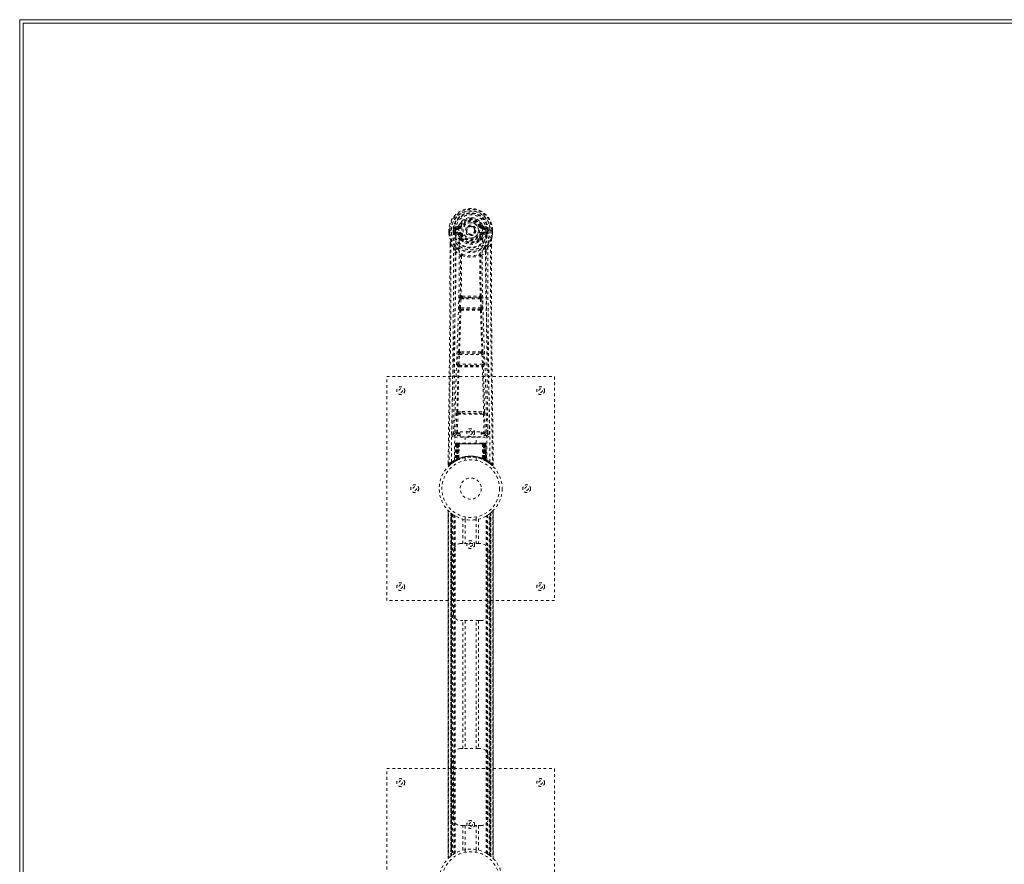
# Model space of a CAD drawing. Header units: inches. Extents: x 28 to 172, y 67 to 114.
# Tile 2 of 8: x 28 to 64, y 84 to 114. Entities that reach past the tile are written whole.
import ezdxf

# ---------------------------------------------------------------- set-up
doc = ezdxf.new("R2010")
doc.units = ezdxf.units.IN
doc.header["$MEASUREMENT"] = 0
doc.linetypes.add('SLD-Dashed', pattern=[0.075, 0.05, -0.025])
doc.linetypes.add('SLD-Solid', pattern=[0])

msp = doc.modelspace()

# ---------------------------------------------------------------- linework, layer by layer
at = {"color": 7, "linetype": 'SLD-Solid', "lineweight": 15}
for p, q in [((28.374, 66.505), (28.374, 114.005)), ((28.374, 114.005), (100.124, 114.005)), ((100.124, 113.887), (28.492, 113.887)), ((28.492, 113.887), (28.492, 66.623)), ((28.492, 113.887), (28.492, 66.623)), ((100.124, 113.887), (28.492, 113.887))]:
    msp.add_line(p, q, dxfattribs=at)
at = {"color": 7, "linetype": 'SLD-Dashed', "lineweight": 0}
for p, q in [((44.035, 106.63), (43.916, 106.606)), ((44.123, 106.634), (44.068, 106.657)), ((44.123, 106.634), (44.145, 106.625)), ((44.838, 106.625), (44.861, 106.634)), ((44.861, 106.634), (44.864, 106.627)), ((45.067, 106.606), (44.948, 106.63)), ((43.712, 106.489), (43.712, 106.373)), ((43.716, 106.489), (43.712, 106.489)), ((43.712, 106.373), (43.712, 106.368)), ((43.713, 106.49), (43.713, 106.373)), ((43.769, 106.489), (43.716, 106.489)), ((43.742, 106.487), (43.742, 106.373)), ((43.792, 106.488), (43.769, 106.489)), ((43.951, 106.488), (43.792, 106.488)), ((43.863, 106.415), (43.863, 106.486)), ((43.863, 106.415), (43.893, 106.417)), ((43.863, 106.415), (43.863, 106.415)), ((43.898, 106.486), (43.893, 106.486)), ((43.893, 106.486), (43.893, 106.417)), ((43.893, 106.416), (43.898, 106.397)), ((43.898, 106.408), (43.898, 106.486)), ((43.898, 106.397), (43.898, 106.408)), ((43.905, 106.371), (43.909, 106.366)), ((43.909, 106.366), (43.909, 106.366)), ((43.909, 106.366), (43.909, 106.366)), ((43.919, 106.355), (43.909, 106.366)), ((43.919, 106.355), (44.034, 106.334)), ((43.933, 106.418), (43.933, 106.388)), ((43.933, 106.418), (44.063, 106.418)), ((44.063, 106.363), (43.933, 106.388)), ((43.933, 106.388), (44.063, 106.388)), ((43.946, 106.57), (44.063, 106.591)), ((43.946, 106.57), (43.946, 106.54)), ((44.063, 106.57), (43.946, 106.57)), ((44.063, 106.54), (43.946, 106.54)), ((44.063, 106.591), (44.063, 106.57)), ((44.063, 106.54), (44.063, 106.57)), ((44.063, 106.418), (44.063, 106.388)), ((44.063, 106.363), (44.063, 106.388)), ((44.068, 106.524), (44.068, 106.526)), ((44.145, 106.334), (44.118, 106.322)), ((44.648, 106.479), (44.647, 106.464)), ((44.648, 106.487), (44.648, 106.479)), ((44.866, 106.322), (44.838, 106.334)), ((44.915, 106.526), (44.915, 106.524)), ((44.92, 106.591), (45.037, 106.57)), ((44.92, 106.591), (44.92, 106.57)), ((45.037, 106.57), (44.92, 106.57)), ((44.92, 106.54), (44.92, 106.57)), ((45.037, 106.54), (44.92, 106.54)), ((44.92, 106.418), (44.92, 106.388)), ((44.92, 106.418), (45.05, 106.418)), ((45.05, 106.388), (44.92, 106.363)), ((44.92, 106.363), (44.92, 106.388)), ((44.92, 106.388), (45.05, 106.388)), ((44.95, 106.334), (45.064, 106.355)), ((45.191, 106.488), (45.033, 106.488)), ((45.037, 106.54), (45.037, 106.57)), ((45.05, 106.388), (45.05, 106.418)), ((45.075, 106.366), (45.064, 106.355)), ((45.064, 106.355), (45.064, 106.355)), ((45.064, 106.355), (45.064, 106.355)), ((45.075, 106.366), (45.079, 106.371)), ((45.085, 106.486), (45.091, 106.486)), ((45.085, 106.408), (45.085, 106.486)), ((45.09, 106.416), (45.085, 106.397)), ((45.085, 106.397), (45.085, 106.408)), ((45.091, 106.417), (45.091, 106.486)), ((45.12, 106.487), (45.12, 106.486)), ((45.12, 106.486), (45.12, 106.415)), ((45.12, 106.415), (45.12, 106.415)), ((45.214, 106.489), (45.191, 106.488)), ((45.267, 106.489), (45.214, 106.489)), ((45.242, 106.373), (45.242, 106.487)), ((45.271, 106.489), (45.267, 106.489)), ((45.27, 106.373), (45.27, 106.49)), ((45.271, 106.489), (45.271, 106.373)), ((45.271, 106.368), (45.271, 106.373)), ((43.754, 105.988), (43.752, 105.064)), ((43.755, 105.063), (43.756, 105.987)), ((43.784, 105.986), (43.88, 105.871)), ((44.124, 106.173), (44.123, 106.191)), ((44.143, 106.127), (44.131, 106.144)), ((44.147, 106.197), (44.147, 106.179)), ((44.836, 106.179), (44.837, 106.197)), ((44.852, 106.144), (44.841, 106.127)), ((44.86, 106.173), (44.86, 106.191)), ((45.103, 105.871), (45.199, 105.986)), ((45.228, 105.934), (45.228, 105.987)), ((45.229, 105.988), (45.229, 105.934)), ((44.164, 105.569), (44.164, 105.569)), ((44.819, 105.569), (44.819, 105.569)), ((44.081, 103.715), (44.098, 104.033)), ((44.126, 103.713), (44.142, 104.03)), ((44.142, 104.03), (44.841, 104.03)), ((44.193, 104.129), (44.152, 104.128)), ((44.161, 104.075), (44.2, 104.075)), ((44.783, 104.075), (44.2, 104.075)), ((44.783, 104.075), (44.823, 104.075)), ((44.831, 104.128), (44.791, 104.129)), ((44.841, 104.03), (44.858, 103.713)), ((44.902, 103.715), (44.885, 104.033)), ((44.105, 103.621), (44.091, 103.626)), ((44.858, 103.713), (44.126, 103.713)), ((44.149, 103.664), (44.135, 103.668)), ((44.135, 103.668), (44.848, 103.668)), ((44.848, 103.668), (44.834, 103.664)), ((44.878, 103.621), (44.893, 103.626)), ((44.026, 101.698), (44.044, 102.05)), ((44.071, 101.696), (44.088, 102.048)), ((44.088, 102.048), (44.895, 102.048)), ((44.126, 102.145), (44.093, 102.144)), ((44.135, 102.093), (44.103, 102.093)), ((44.849, 102.093), (44.135, 102.093)), ((44.849, 102.093), (44.88, 102.093)), ((44.89, 102.144), (44.858, 102.145)), ((44.895, 102.048), (44.912, 101.696)), ((44.957, 101.698), (44.94, 102.05)), ((44.912, 101.696), (44.071, 101.696)), ((44.033, 101.608), (44.041, 101.604)), ((44.086, 101.647), (44.077, 101.651)), ((44.077, 101.651), (44.906, 101.651)), ((44.906, 101.651), (44.898, 101.647)), ((44.942, 101.604), (44.951, 101.608)), ((41.492, 101.255), (47.492, 101.255)), ((41.492, 93.255), (41.492, 101.255)), ((47.492, 101.255), (47.492, 93.255)), ((44.03, 99.998), (44.187, 100.004)), ((44.041, 99.954), (44.194, 99.956)), ((44.194, 99.956), (44.789, 99.956)), ((44.789, 99.956), (44.942, 99.954)), ((44.797, 100.004), (44.953, 99.998)), ((43.973, 99.253), (43.989, 99.914)), ((44.018, 99.252), (44.033, 99.913)), ((44.033, 99.913), (44.95, 99.913)), ((44.95, 99.913), (44.966, 99.252)), ((45.01, 99.253), (44.995, 99.914)), ((43.883, 99.485), (43.879, 99.198)), ((44.018, 99.207), (44.018, 99.252)), ((44.018, 99.252), (44.112, 99.252)), ((44.112, 99.283), (44.862, 99.283)), ((44.112, 99.103), (44.112, 99.283)), ((44.862, 99.283), (44.862, 99.103)), ((44.862, 99.252), (44.966, 99.252)), ((44.966, 99.207), (44.966, 99.252)), ((45.104, 99.198), (45.101, 99.485)), ((43.879, 99.195), (43.881, 99.187)), ((43.924, 99.15), (43.924, 99.089)), ((44.112, 99.15), (43.924, 99.15)), ((43.924, 99.089), (45.059, 99.089)), ((43.993, 98.88), (43.985, 98.88)), ((43.999, 98.88), (43.989, 98.88)), ((44.005, 98.88), (43.999, 98.88)), ((44.061, 98.88), (44.007, 98.88)), ((44.023, 98.88), (44.017, 98.88)), ((44.018, 99.207), (44.112, 99.207)), ((44.023, 98.88), (44.061, 98.88)), ((44.083, 98.88), (44.075, 98.88)), ((44.9, 98.88), (44.083, 98.88)), ((44.862, 99.103), (44.112, 99.103)), ((44.297, 99.103), (44.297, 98.88)), ((44.687, 98.88), (44.687, 99.103)), ((44.862, 99.207), (44.966, 99.207)), ((45.059, 99.15), (44.862, 99.15)), ((44.908, 98.88), (44.9, 98.88)), ((44.976, 98.88), (44.922, 98.88)), ((44.922, 98.88), (44.96, 98.88)), ((44.966, 98.88), (44.96, 98.88)), ((44.985, 98.88), (44.978, 98.88)), ((44.994, 98.88), (44.985, 98.88)), ((44.998, 98.88), (44.991, 98.88)), ((45.059, 99.089), (45.059, 99.15)), ((45.103, 99.187), (45.104, 99.195)), ((43.946, 98.851), (43.925, 98.246)), ((43.959, 98.851), (43.938, 98.254)), ((43.959, 98.851), (43.946, 98.851)), ((43.98, 98.855), (43.957, 98.261)), ((43.977, 98.851), (43.957, 98.265)), ((44.045, 98.851), (43.977, 98.851)), ((43.985, 98.851), (43.985, 98.295)), ((43.992, 98.851), (43.985, 98.851)), ((43.992, 98.851), (44.991, 98.851)), ((43.992, 98.298), (43.992, 98.851)), ((43.998, 98.301), (43.998, 98.851)), ((43.998, 98.851), (44.005, 98.851)), ((44.005, 98.851), (44.005, 98.304)), ((44.978, 98.851), (44.005, 98.851)), ((44.017, 98.851), (44.017, 98.31)), ((44.023, 98.851), (44.017, 98.851)), ((44.023, 98.851), (44.96, 98.851)), ((44.023, 98.312), (44.023, 98.851)), ((44.025, 98.3), (44.045, 98.851)), ((44.045, 98.851), (44.026, 98.301)), ((44.076, 98.851), (44.045, 98.851)), ((44.045, 98.851), (44.045, 98.851)), ((44.076, 98.851), (44.071, 98.33)), ((44.908, 98.851), (44.076, 98.851)), ((44.908, 98.851), (44.912, 98.33)), ((44.938, 98.851), (44.908, 98.851)), ((44.957, 98.301), (44.938, 98.851)), ((44.938, 98.851), (44.939, 98.851)), ((44.939, 98.851), (44.958, 98.3)), ((45.006, 98.851), (44.939, 98.851)), ((44.967, 98.851), (44.96, 98.851)), ((44.96, 98.851), (44.96, 98.312)), ((44.967, 98.31), (44.967, 98.851)), ((44.978, 98.304), (44.978, 98.851)), ((44.978, 98.851), (44.985, 98.851)), ((44.985, 98.851), (44.985, 98.301)), ((44.998, 98.851), (44.991, 98.851)), ((44.991, 98.851), (44.991, 98.298)), ((44.999, 98.295), (44.998, 98.851)), ((45.026, 98.261), (45.004, 98.855)), ((45.006, 98.851), (45.026, 98.265)), ((45.024, 98.851), (45.045, 98.254)), ((45.037, 98.851), (45.024, 98.851)), ((45.037, 98.851), (45.059, 98.246)), ((43.686, 98.181), (43.685, 98.114)), ((43.686, 98.181), (43.685, 98.114)), ((43.687, 98.177), (43.687, 98.114)), ((43.91, 98.221), (43.924, 98.229)), ((43.925, 98.246), (43.938, 98.254)), ((43.942, 98.24), (44.009, 98.274)), ((43.957, 98.265), (44.025, 98.3)), ((43.985, 98.295), (43.992, 98.298)), ((43.997, 98.269), (43.985, 98.295)), ((43.997, 98.269), (43.989, 98.264)), ((44.005, 98.272), (43.992, 98.298)), ((44.005, 98.272), (43.997, 98.269)), ((44.005, 98.304), (43.998, 98.301)), ((44.01, 98.275), (43.998, 98.301)), ((44.002, 98.271), (44.01, 98.275)), ((44.017, 98.278), (44.005, 98.304)), ((44.009, 98.274), (44.017, 98.278)), ((44.009, 98.274), (44.009, 98.274)), ((44.017, 98.31), (44.023, 98.312)), ((44.028, 98.283), (44.017, 98.31)), ((44.035, 98.286), (44.023, 98.312)), ((44.026, 98.301), (44.025, 98.3)), ((44.035, 98.286), (44.028, 98.283)), ((44.292, 98.363), (44.292, 98.266)), ((44.692, 98.266), (44.692, 98.363)), ((44.96, 98.312), (44.949, 98.286)), ((44.955, 98.283), (44.949, 98.286)), ((44.967, 98.31), (44.955, 98.283)), ((44.958, 98.3), (44.957, 98.301)), ((44.958, 98.3), (45.026, 98.265)), ((44.96, 98.312), (44.967, 98.31)), ((44.978, 98.304), (44.966, 98.278)), ((44.985, 98.301), (44.973, 98.275)), ((44.974, 98.274), (44.975, 98.274)), ((44.975, 98.274), (44.99, 98.266)), ((44.985, 98.301), (44.978, 98.304)), ((44.991, 98.298), (44.979, 98.272)), ((44.986, 98.269), (44.979, 98.272)), ((44.999, 98.295), (44.986, 98.269)), ((45.013, 98.255), (44.986, 98.269)), ((44.991, 98.298), (44.999, 98.295)), ((45.007, 98.258), (45.042, 98.24)), ((45.045, 98.254), (45.059, 98.246)), ((45.054, 98.234), (45.067, 98.226)), ((45.06, 98.229), (45.073, 98.221)), ((45.298, 98.114), (45.297, 98.181)), ((43.685, 98.114), (43.715, 98.114)), ((43.734, 98.093), (43.776, 98.127)), ((45.207, 98.127), (45.249, 98.093)), ((45.268, 98.114), (45.248, 98.091)), ((43.687, 96.471), (43.687, 84.04)), ((43.687, 84.041), (43.687, 96.47)), ((43.687, 96.47), (43.687, 96.469)), ((43.687, 96.469), (43.687, 84.042)), ((43.699, 84.053), (43.699, 96.457)), ((45.285, 96.457), (45.285, 84.053)), ((45.297, 84.04), (45.297, 96.471)), ((45.297, 96.47), (45.297, 84.041)), ((45.297, 84.042), (45.297, 96.469)), ((43.777, 84.124), (43.777, 96.387)), ((43.777, 96.387), (43.777, 84.124)), ((43.781, 96.383), (43.781, 84.128)), ((43.821, 96.352), (43.785, 96.38)), ((43.785, 84.131), (43.785, 96.38)), ((43.785, 96.38), (43.785, 84.131)), ((43.791, 96.375), (43.791, 84.135)), ((43.8, 84.143), (43.8, 96.368)), ((43.801, 84.144), (43.801, 96.367)), ((43.803, 96.366), (43.803, 84.145)), ((43.805, 96.364), (43.805, 84.147)), ((43.836, 96.341), (43.836, 84.169)), ((43.893, 96.303), (43.889, 96.306)), ((43.893, 84.208), (43.893, 96.303)), ((43.919, 84.224), (43.919, 96.287)), ((43.936, 84.234), (43.936, 96.277)), ((44.21, 95.29), (44.21, 96.166)), ((44.292, 96.244), (44.292, 96.148)), ((44.294, 96.148), (44.294, 95.29)), ((44.689, 95.29), (44.689, 96.148)), ((44.692, 96.148), (44.692, 96.244)), ((44.773, 96.166), (44.773, 95.29)), ((45.047, 84.234), (45.047, 96.277)), ((45.065, 84.224), (45.065, 96.287)), ((45.09, 84.208), (45.09, 96.303)), ((45.156, 84.163), (45.156, 96.347)), ((45.178, 84.147), (45.178, 96.364)), ((45.18, 84.145), (45.18, 96.366)), ((45.182, 96.367), (45.182, 84.144)), ((45.186, 96.37), (45.186, 84.14)), ((45.198, 96.38), (45.198, 84.131)), ((45.198, 84.131), (45.198, 96.38)), ((45.201, 84.129), (45.201, 96.382)), ((45.207, 96.387), (45.202, 96.383)), ((45.202, 84.128), (45.202, 96.383)), ((45.207, 96.387), (45.207, 84.124)), ((45.207, 84.124), (45.207, 96.387)), ((43.877, 92.79), (43.877, 95.04)), ((44.127, 95.29), (44.21, 95.29)), ((44.773, 95.29), (44.21, 95.29)), ((44.773, 95.29), (44.857, 95.29)), ((45.107, 95.04), (45.107, 92.79)), ((47.492, 93.255), (41.492, 93.255)), ((44.21, 92.54), (44.127, 92.54)), ((44.21, 87.97), (44.21, 92.54)), ((44.773, 92.54), (44.21, 92.54)), ((44.294, 92.54), (44.294, 87.97)), ((44.689, 87.97), (44.689, 92.54)), ((44.773, 92.54), (44.773, 87.97)), ((44.857, 92.54), (44.773, 92.54)), ((44.127, 87.97), (44.21, 87.97)), ((44.773, 87.97), (44.21, 87.97)), ((44.773, 87.97), (44.857, 87.97)), ((43.877, 85.47), (43.877, 87.72)), ((45.107, 87.72), (45.107, 85.47)), ((41.492, 79.255), (41.492, 87.255)), ((41.492, 87.255), (47.492, 87.255)), ((47.492, 87.255), (47.492, 79.255)), ((44.21, 85.22), (44.127, 85.22)), ((44.21, 84.345), (44.21, 85.22)), ((44.21, 85.22), (44.773, 85.22)), ((44.294, 85.22), (44.294, 84.363)), ((44.689, 84.363), (44.689, 85.22)), ((44.773, 85.22), (44.773, 84.345)), ((44.857, 85.22), (44.773, 85.22)), ((43.777, 84.124), (43.781, 84.128)), ((44.292, 84.363), (44.292, 84.266)), ((44.692, 84.266), (44.692, 84.363)), ((45.09, 84.208), (45.095, 84.205)), ((45.162, 84.159), (45.198, 84.131)), ((45.202, 84.128), (45.207, 84.124)), ((45.297, 84.041), (45.296, 84.042))]:
    msp.add_line(p, q, dxfattribs=at)
at = {"color": 7, "linetype": 'SLD-Dashed', "lineweight": 0, "flags": 128}
for points in [[(44.063, 106.591), (44.1, 106.605), (44.114, 106.618)], [(44.068, 106.526), (44.074, 106.603), (44.097, 106.677), (44.136, 106.746), (44.19, 106.806), (44.255, 106.854), (44.329, 106.89), (44.409, 106.912), (44.492, 106.92), (44.574, 106.912), (44.654, 106.89), (44.728, 106.854), (44.793, 106.806), (44.847, 106.746), (44.886, 106.677), (44.909, 106.603), (44.915, 106.526)], [(44.114, 106.618), (44.119, 106.626), (44.123, 106.634)], [(44.173, 106.613), (44.167, 106.616), (44.162, 106.618), (44.158, 106.62), (44.153, 106.621), (44.15, 106.623), (44.147, 106.624), (44.146, 106.625), (44.145, 106.625)], [(44.811, 106.613), (44.816, 106.616), (44.821, 106.618), (44.826, 106.62), (44.83, 106.621), (44.833, 106.623), (44.836, 106.624), (44.838, 106.625), (44.838, 106.625)], [(43.712, 106.489), (43.712, 106.489), (43.713, 106.489), (43.715, 106.488), (43.719, 106.488), (43.724, 106.488), (43.729, 106.487), (43.735, 106.487), (43.742, 106.487)], [(43.712, 106.373), (43.725, 106.276), (43.741, 106.199)], [(43.712, 106.368), (43.713, 106.369), (43.715, 106.369), (43.718, 106.369), (43.722, 106.37), (43.726, 106.37), (43.731, 106.371), (43.736, 106.372), (43.742, 106.373)], [(43.742, 106.373), (43.735, 106.373), (43.729, 106.373), (43.724, 106.373), (43.719, 106.373), (43.715, 106.373), (43.713, 106.373), (43.712, 106.373), (43.712, 106.373)], [(43.712, 106.368), (43.724, 106.279), (43.743, 106.188)], [(43.804, 98.208), (43.811, 99.255), (43.831, 100.3), (43.86, 101.342), (43.895, 102.38), (43.929, 103.414), (43.955, 104.443), (43.963, 105.468), (43.951, 106.488)], [(43.893, 106.416), (43.893, 106.417), (43.893, 106.417)], [(43.898, 106.408), (43.915, 106.416), (43.933, 106.418)], [(43.946, 106.54), (43.923, 106.545), (43.904, 106.558)], [(43.913, 98.263), (43.922, 99.308), (43.943, 100.351), (43.975, 101.39), (44.012, 102.426), (44.049, 103.457), (44.075, 104.484), (44.083, 105.506), (44.068, 106.523)], [(44.061, 106.312), (44.047, 106.329), (44.034, 106.334)], [(44.123, 106.191), (44.091, 106.244), (44.061, 106.312)], [(44.118, 106.322), (44.145, 106.259), (44.175, 106.21)], [(44.173, 106.345), (44.167, 106.343), (44.162, 106.341), (44.158, 106.339), (44.153, 106.337), (44.15, 106.336), (44.147, 106.335), (44.146, 106.334), (44.145, 106.334)], [(44.808, 106.21), (44.838, 106.259), (44.866, 106.322)], [(44.811, 106.345), (44.816, 106.343), (44.821, 106.341), (44.826, 106.339), (44.83, 106.337), (44.833, 106.336), (44.836, 106.335), (44.838, 106.334), (44.838, 106.334)], [(44.86, 106.191), (44.893, 106.244), (44.922, 106.312)], [(45.071, 98.263), (45.062, 99.308), (45.04, 100.351), (45.009, 101.391), (44.971, 102.426), (44.935, 103.458), (44.909, 104.484), (44.901, 105.506), (44.915, 106.523)], [(44.922, 106.312), (44.936, 106.329), (44.95, 106.334)], [(45.18, 98.208), (45.172, 99.255), (45.153, 100.3), (45.123, 101.342), (45.088, 102.38), (45.054, 103.414), (45.029, 104.443), (45.02, 105.468), (45.033, 106.488)], [(45.08, 106.558), (45.06, 106.545), (45.037, 106.54)], [(45.05, 106.418), (45.069, 106.416), (45.085, 106.408)], [(45.091, 106.417), (45.09, 106.416), (45.09, 106.416)], [(45.091, 106.486), (45.094, 106.486), (45.101, 106.486), (45.11, 106.486), (45.12, 106.487)], [(45.12, 106.415), (45.11, 106.416), (45.101, 106.416), (45.094, 106.417), (45.091, 106.417)], [(45.241, 106.188), (45.258, 106.268), (45.271, 106.368)], [(45.242, 106.487), (45.248, 106.487), (45.254, 106.487), (45.26, 106.488), (45.264, 106.488), (45.268, 106.488), (45.27, 106.489), (45.272, 106.489), (45.271, 106.489)], [(45.271, 106.373), (45.258, 106.276), (45.242, 106.199)], [(45.271, 106.373), (45.272, 106.373), (45.27, 106.373), (45.268, 106.373), (45.264, 106.373), (45.26, 106.373), (45.254, 106.373), (45.248, 106.373), (45.242, 106.373)], [(45.271, 106.368), (45.27, 106.369), (45.268, 106.369), (45.265, 106.369), (45.262, 106.37), (45.257, 106.37), (45.252, 106.371), (45.247, 106.372), (45.242, 106.373)], [(43.784, 105.986), (43.783, 104.521), (43.774, 103.049), (43.759, 101.601), (43.757, 101.381), (43.754, 101.151), (43.751, 100.948), (43.749, 100.749), (43.746, 100.533), (43.744, 100.383), (43.742, 100.226), (43.74, 100.07), (43.739, 99.953), (43.737, 99.813), (43.735, 99.65), (43.731, 99.318), (43.728, 99.114), (43.725, 98.859), (43.721, 98.598), (43.718, 98.349), (43.715, 98.114)], [(43.741, 106.199), (43.741, 106.193), (43.743, 106.188)], [(43.922, 105.91), (43.822, 106.034), (43.743, 106.188)], [(43.754, 105.988), (43.754, 105.988), (43.755, 105.987), (43.757, 105.987), (43.761, 105.987), (43.766, 105.987), (43.772, 105.986), (43.778, 105.986), (43.784, 105.986)], [(44.143, 106.127), (44.217, 106.069), (44.274, 106.04)], [(44.709, 106.04), (44.766, 106.069), (44.841, 106.127)], [(45.061, 105.91), (45.162, 106.034), (45.241, 106.188)], [(45.199, 105.986), (45.205, 105.986), (45.211, 105.986), (45.217, 105.987), (45.222, 105.987), (45.226, 105.987), (45.228, 105.987), (45.229, 105.988), (45.229, 105.988)], [(45.199, 105.986), (45.201, 104.523), (45.21, 103.049), (45.224, 101.601), (45.227, 101.354), (45.23, 101.096), (45.233, 100.881), (45.236, 100.652), (45.239, 100.402), (45.242, 100.13), (45.245, 99.913), (45.249, 99.65), (45.253, 99.326), (45.255, 99.116), (45.259, 98.857), (45.262, 98.595), (45.265, 98.347), (45.268, 98.114)], [(45.229, 105.934), (45.237, 103.365), (45.265, 100.74), (45.298, 98.114)], [(45.241, 106.188), (45.242, 106.193), (45.242, 106.199)], [(43.88, 105.871), (43.88, 105.351), (43.878, 104.818), (43.875, 104.272), (43.872, 103.758), (43.868, 103.228), (43.862, 102.676), (43.857, 102.187), (43.854, 101.929), (43.851, 101.656), (43.847, 101.368), (43.844, 101.064), (43.84, 100.788), (43.837, 100.548), (43.834, 100.356), (43.831, 100.142), (43.828, 99.901), (43.825, 99.675), (43.823, 99.483), (43.821, 99.323), (43.819, 99.196)], [(43.939, 105.758), (44.026, 105.657), (44.126, 105.569)], [(44.018, 105.822), (44.027, 105.813), (44.032, 105.807)], [(44.174, 105.58), (44.169, 105.589), (44.162, 105.595), (44.154, 105.598), (44.146, 105.598), (44.139, 105.595), (44.133, 105.588), (44.128, 105.58), (44.126, 105.569)], [(44.164, 105.569), (44.163, 104.85), (44.152, 104.128)], [(44.857, 105.569), (44.855, 105.58), (44.851, 105.588), (44.845, 105.595), (44.837, 105.598), (44.829, 105.598), (44.821, 105.595), (44.814, 105.589), (44.809, 105.58)], [(44.831, 104.128), (44.82, 104.85), (44.819, 105.569)], [(44.857, 105.569), (44.958, 105.657), (45.044, 105.758)], [(44.951, 105.807), (44.956, 105.813), (44.966, 105.822)], [(45.164, 99.196), (45.163, 99.331), (45.16, 99.504), (45.158, 99.712), (45.154, 99.958), (45.151, 100.207), (45.148, 100.426), (45.146, 100.58), (45.144, 100.718), (45.143, 100.839), (45.141, 100.994), (45.139, 101.157), (45.137, 101.314), (45.127, 102.127), (45.118, 102.945), (45.11, 103.918), (45.105, 104.907), (45.103, 105.871)], [(44.117, 104.122), (44.127, 104.843), (44.128, 105.561)], [(44.867, 104.122), (44.856, 104.843), (44.855, 105.561)], [(43.752, 105.064), (43.746, 103.365), (43.719, 100.74), (43.686, 98.181)], [(44.098, 104.033), (44.103, 104.033), (44.113, 104.032), (44.127, 104.031), (44.142, 104.03)], [(44.161, 104.075), (44.16, 104.075), (44.158, 104.073), (44.155, 104.07), (44.149, 104.061), (44.145, 104.047), (44.142, 104.03)], [(44.193, 104.129), (44.492, 104.13), (44.791, 104.129)], [(44.2, 104.075), (44.492, 104.077), (44.783, 104.075)], [(44.841, 104.03), (44.856, 104.031), (44.87, 104.032), (44.88, 104.033), (44.885, 104.033)], [(44.059, 102.14), (44.083, 102.882), (44.105, 103.621)], [(44.081, 103.715), (44.087, 103.715), (44.097, 103.715), (44.111, 103.714), (44.126, 103.713)], [(44.093, 102.144), (44.118, 102.887), (44.141, 103.627)], [(44.135, 103.668), (44.13, 103.672), (44.127, 103.682), (44.126, 103.689), (44.125, 103.696), (44.125, 103.705), (44.126, 103.713)], [(44.843, 103.627), (44.865, 102.887), (44.89, 102.144)], [(44.858, 103.713), (44.858, 103.705), (44.858, 103.696), (44.858, 103.689), (44.857, 103.682), (44.853, 103.672), (44.848, 103.668)], [(44.858, 103.713), (44.872, 103.714), (44.886, 103.715), (44.897, 103.715), (44.902, 103.715)], [(44.925, 102.14), (44.9, 102.882), (44.878, 103.621)], [(44.044, 102.05), (44.046, 102.082), (44.046, 102.085)], [(44.044, 102.05), (44.048, 102.05), (44.059, 102.05), (44.073, 102.049), (44.088, 102.048)], [(44.895, 102.048), (44.911, 102.049), (44.925, 102.05), (44.935, 102.05), (44.94, 102.05)], [(44.94, 102.05), (44.937, 102.082), (44.937, 102.085)], [(44.026, 101.698), (44.031, 101.697), (44.041, 101.697), (44.056, 101.696), (44.071, 101.696)], [(44.912, 101.696), (44.928, 101.696), (44.942, 101.697), (44.952, 101.697), (44.957, 101.698)], [(43.997, 99.996), (44.017, 100.801), (44.041, 101.604)], [(44.031, 99.998), (44.05, 100.804), (44.075, 101.608)], [(44.908, 101.608), (44.933, 100.804), (44.953, 99.998)], [(44.986, 99.996), (44.967, 100.801), (44.942, 101.604)], [(44.187, 100.004), (44.492, 100.004), (44.797, 100.004)], [(44.194, 99.956), (44.492, 99.956), (44.789, 99.956)], [(43.989, 99.914), (43.993, 99.914), (44.003, 99.914), (44.018, 99.913), (44.033, 99.913)], [(44.95, 99.913), (44.966, 99.913), (44.98, 99.914), (44.99, 99.914), (44.995, 99.914)], [(43.973, 99.253), (43.903, 99.224), (43.879, 99.195)], [(43.973, 99.253), (43.978, 99.253), (43.988, 99.252), (44.002, 99.252), (44.018, 99.252)], [(44.966, 99.252), (44.982, 99.252), (44.996, 99.252), (45.006, 99.253), (45.01, 99.253)], [(45.104, 99.195), (45.08, 99.224), (45.01, 99.253)], [(43.924, 99.15), (43.948, 99.178), (44.018, 99.207)], [(44.966, 99.207), (45.035, 99.178), (45.059, 99.15)], [(44.976, 98.88), (44.976, 98.88), (44.975, 98.88)], [(43.946, 98.851), (43.949, 98.851), (43.957, 98.851), (43.97, 98.851), (43.985, 98.851)], [(43.998, 98.851), (43.984, 98.851), (43.971, 98.851), (43.963, 98.851), (43.959, 98.851)], [(43.977, 98.851), (43.978, 98.851), (43.98, 98.851), (43.983, 98.851), (43.988, 98.851), (43.994, 98.851), (44.001, 98.851), (44.009, 98.851), (44.017, 98.851)], [(44.967, 98.851), (44.975, 98.851), (44.982, 98.851), (44.989, 98.851), (44.995, 98.851), (45, 98.851), (45.004, 98.851), (45.006, 98.851), (45.006, 98.851)], [(45.024, 98.851), (45.021, 98.851), (45.012, 98.851), (45, 98.851), (44.985, 98.851)], [(44.998, 98.851), (45.014, 98.851), (45.026, 98.851), (45.035, 98.851), (45.037, 98.851)], [(45.006, 98.851), (45.005, 98.858), (45.004, 98.86)], [(43.852, 98.183), (43.901, 98.216), (43.946, 98.241)], [(45.028, 98.257), (45.027, 98.263), (45.027, 98.265)], [(45.043, 98.239), (45.083, 98.216), (45.131, 98.184)], [(45.065, 98.229), (45.058, 98.24), (45.054, 98.253)], [(43.688, 98.114), (43.69, 98.107), (43.693, 98.099), (43.698, 98.092), (43.705, 98.087), (43.712, 98.085), (43.719, 98.084), (43.727, 98.086), (43.733, 98.09)], [(43.735, 98.091), (43.768, 98.12), (43.776, 98.126)], [(45.25, 98.094), (45.257, 98.09), (45.265, 98.088), (45.273, 98.087), (45.281, 98.089), (45.288, 98.092), (45.293, 98.097), (45.297, 98.104), (45.298, 98.112)], [(45.298, 98.114), (45.298, 98.115), (45.296, 98.114), (45.289, 98.114), (45.28, 98.114), (45.274, 98.114), (45.268, 98.114)], [(44.298, 96.147), (44.296, 96.148), (44.294, 96.148)], [(44.689, 96.148), (44.691, 96.148), (44.673, 96.145), (44.635, 96.139), (44.58, 96.134), (44.516, 96.131), (44.492, 96.13)], [(44.689, 96.148), (44.678, 96.146), (44.653, 96.142)], [(45.202, 96.383), (45.196, 96.378), (45.186, 96.37)], [(44.294, 84.363), (44.305, 84.365), (44.314, 84.366)], [(44.686, 84.364), (44.688, 84.363), (44.689, 84.363)], [(45.186, 84.14), (45.197, 84.132), (45.203, 84.127)]]:
    msp.add_lwpolyline(points, dxfattribs=at)
at = {"color": 7, "linetype": 'SLD-Dashed', "lineweight": 0}
for centre, radius in [((44.492, 106.479), 0.7), ((44.492, 106.479), 0.69), ((44.492, 106.479), 0.623), ((44.492, 106.479), 0.32), ((44.492, 106.479), 0.275), ((44.492, 106.479), 0.188), ((44.492, 106.479), 0.157), ((44.492, 106.479), 0.142), ((44.492, 106.479), 0.139), ((44.492, 106.479), 0.138), ((41.992, 100.755), 0.141), ((41.992, 100.755), 0.0625), ((46.992, 100.755), 0.14), ((46.992, 100.755), 0.0625), ((44.492, 99.255), 0.141), ((44.492, 99.255), 0.0625), ((44.492, 97.255), 1.125), ((44.492, 97.255), 1.03), ((44.492, 97.255), 0.376), ((42.492, 97.255), 0.141), ((42.492, 97.255), 0.0625), ((46.492, 97.255), 0.14), ((46.492, 97.255), 0.0625), ((44.492, 95.255), 0.141), ((44.492, 95.255), 0.0625), ((41.992, 93.755), 0.14), ((41.992, 93.755), 0.0625), ((46.992, 93.755), 0.14), ((46.992, 93.755), 0.0625), ((41.992, 86.755), 0.141), ((41.992, 86.755), 0.0625), ((46.992, 86.755), 0.14), ((46.992, 86.755), 0.0625), ((44.492, 85.255), 0.141), ((44.492, 85.255), 0.0625), ((44.492, 83.255), 1.125), ((44.492, 83.255), 1.03)]:
    msp.add_circle(centre, radius, dxfattribs=at)
for centre, radius, start, end in [((44.492, 106.479), 0.78, 0.7166, 179.2834), ((44.492, 106.479), 0.78, 0, 179.3038), ((44.492, 106.479), 0.75, 0.5684, 179.4316), ((44.492, 106.479), 0.629, 0.6527, 179.3473), ((44.492, 106.479), 0.599, 0.6527, 179.3473), ((44.492, 106.494), 0.541, 359.3501, 180.6499), ((44.064, 106.621), 0.0301, 162.3547, 268.5738), ((44.026, 106.674), 0.0453, 281.2448, 337.5806), ((44.063, 106.659), 0.089, 270, 337.226), ((44.492, 106.479), 0.459, 22.774, 157.226), ((44.492, 106.479), 0.4, 22.774, 157.226), ((44.492, 106.479), 0.376, 22.774, 157.226), ((44.492, 106.479), 0.346, 22.774, 157.226), ((44.492, 106.479), 0.275, 89.9999, 270.0001), ((44.492, 106.479), 0.275, 269.9999, 90.0001), ((44.92, 106.659), 0.089, 202.774, 270), ((45.461, 105.281), 1.481, 111.6268, 113.9227), ((44.926, 106.662), 0.0715, 209.6331, 265.2052), ((44.957, 106.675), 0.0454, 202.4847, 258.6899), ((44.92, 106.621), 0.0301, 271.4258, 17.648), ((43.742, 106.373), 0.03, 180.0028, 185.051), ((44.492, 106.479), 0.787, 188.0937, 351.9063), ((44.492, 106.479), 0.758, 188.0936, 351.9064), ((43.89, 107.534), 1.048, 268.5368, 270.1566), ((44.492, 106.479), 0.632, 185.8274, 354.1726), ((44.492, 106.479), 0.602, 186.0327, 353.9673), ((44.492, 106.479), 0.593, 172.3909, 179.3289), ((43.985, 106.404), 0.0865, 184.5774, 202.6775), ((44.108, 106.53), 0.206, 158.3434, 172.3402), ((43.932, 106.358), 0.0306, 89.0709, 154.5713), ((44.361, 106.576), 0.499, 204.8903, 243.9921), ((43.945, 106.6), 0.0299, 167.8922, 271.9537), ((44.3, 106.577), 0.441, 210.2268, 246.4276), ((44.07, 106.302), 0.221, 90.3103, 122.5182), ((44.064, 106.334), 0.0299, 91.099, 178.7796), ((44.091, 106.306), 0.031, 31.5685, 169.905), ((44.063, 106.659), 0.119, 270.0001, 337.2255), ((44.063, 106.299), 0.119, 22.7745, 89.9999), ((44.063, 106.299), 0.089, 22.774, 90), ((44.057, 106.299), 0.0649, 21.319, 85.0769), ((44.492, 106.479), 0.376, 202.774, 337.226), ((44.492, 106.479), 0.346, 202.774, 337.226), ((44.492, 106.479), 0.157, 245.2931, 290.0155), ((44.92, 106.659), 0.119, 202.7742, 270.0003), ((44.92, 106.299), 0.119, 89.9997, 157.2258), ((44.92, 106.299), 0.089, 90, 157.226), ((44.627, 106.57), 0.492, 295.7074, 335.4806), ((44.683, 106.577), 0.441, 293.5935, 329.7438), ((44.926, 106.299), 0.0649, 94.9238, 158.6791), ((44.892, 106.306), 0.031, 10.1769, 148.3495), ((44.909, 106.291), 0.233, 58.0396, 88.5922), ((44.92, 106.334), 0.0299, 1.1706, 88.9508), ((45.038, 106.6), 0.0299, 268.0451, 12.109), ((45.051, 106.358), 0.0306, 25.4253, 90.9304), ((44.876, 106.53), 0.206, 7.6614, 21.6576), ((44.97, 106.411), 0.116, 339.6295, 353.1109), ((44.492, 106.479), 0.593, 0.6711, 7.6091), ((42.568, 106.018), 1.187, 358.5709, 8.791), ((40.27, 105.37), 3.568, 9.9427, 13.2523), ((44.154, 106.188), 0.0305, 44.5492, 174.2842), ((44.145, 106.151), 0.0459, 88.3011, 118.8707), ((44.168, 106.169), 0.0448, 175.0743, 213.949), ((44.146, 106.133), 0.046, 88.2911, 118.8081), ((44.182, 106.124), 0.0396, 127.1232, 174.8303), ((44.174, 106.175), 0.0347, 87.2679, 140.6014), ((44.492, 106.491), 0.453, 220.4512, 319.5488), ((44.18, 106.18), 0.033, 181.8858, 228.3736), ((44.492, 106.519), 0.494, 227.4887, 312.5113), ((44.492, 106.473), 0.411, 219.7064, 320.2936), ((44.492, 106.46), 0.473, 242.6139, 297.3861), ((44.83, 106.188), 0.0305, 5.7176, 135.4482), ((44.81, 106.175), 0.0347, 39.3952, 92.7336), ((44.803, 106.18), 0.033, 311.6205, 358.1153), ((44.801, 106.124), 0.0396, 5.174, 52.8781), ((44.838, 106.133), 0.0459, 61.186, 91.7149), ((44.838, 106.151), 0.0459, 61.1293, 91.6989), ((44.815, 106.169), 0.0448, 326.2204, 4.9364), ((48.713, 105.37), 3.567, 166.7473, 170.0571), ((46.416, 106.018), 1.187, 171.2118, 181.427), ((-455.629, 107.077), 499.571, 359.09608, 359.84877), ((44.214, 105.553), 0.461, 129.1774, 136.3322), ((39.178, 103.335), 5.342, 26.9668, 28.3357), ((45.474, 107.489), 2.213, 225.5085, 228.8668), ((44, 105.755), 0.0608, 58.0037, 177.4271), ((44.764, 106.319), 0.893, 214.988, 231.1483), ((44.187, 105.565), 0.0608, 73.7743, 175.9566), ((44.115, 105.562), 0.0133, 356.8109, 33.9217), ((44.161, 105.498), 0.0708, 87.2821, 117.2844), ((44.177, 105.567), 0.0128, 102.3396, 173.3592), ((44.246, 105.563), 0.0738, 124.9835, 166.7533), ((44.492, 106.492), 0.966, 250.8189, 289.1818), ((44.492, 106.417), 0.844, 250.0605, 289.9395), ((44.219, 106.319), 0.893, 308.8526, 325.011), ((44.797, 105.565), 0.0608, 4.0443, 106.2256), ((44.737, 105.563), 0.0738, 13.2409, 55.0208), ((44.806, 105.567), 0.0128, 6.6466, 77.6613), ((44.823, 105.498), 0.0708, 62.7149, 92.7151), ((44.868, 105.562), 0.0134, 146.0997, 183.2806), ((44.983, 105.755), 0.0608, 2.5699, 122.0045), ((43.51, 107.488), 2.213, 311.1323, 314.4917), ((49.817, 103.329), 5.356, 151.6665, 153.0319), ((544.585, 107.076), 499.542, 180.1512, 180.90393), ((44.77, 105.553), 0.461, 43.6614, 50.8272), ((44.279, 104.042), 0.181, 153.5363, 182.776), ((44.147, 104.055), 0.0735, 85.5115, 114.1501), ((44.162, 104.121), 0.0457, 178.2709, 268.1452), ((44.256, 104.117), 0.104, 173.8606, 204.032), ((44.292, 104.115), 0.101, 172.2373, 203.4689), ((44.691, 104.115), 0.101, 336.5275, 7.7637), ((44.728, 104.117), 0.104, 335.9662, 6.1412), ((44.821, 104.121), 0.0457, 271.8525, 1.73), ((44.784, 104.033), 0.0575, 357.8204, 47.5902), ((44.837, 104.056), 0.073, 65.7471, 94.5958), ((44.705, 104.042), 0.181, 357.2174, 26.4684), ((44.242, 103.686), 0.163, 169.7775, 201.8722), ((44.136, 103.623), 0.0451, 90.8601, 176.7747), ((44.15, 103.619), 0.0451, 90.8994, 176.6051), ((44.134, 103.552), 0.0749, 85.0961, 112.9459), ((44.198, 103.633), 0.0574, 147.5053, 185.9268), ((44.492, 140.999), 37.374, 269.4617, 270.5382), ((44.492, 136.247), 32.585, 269.3979, 270.6021), ((44.833, 103.619), 0.0451, 3.3941, 89.1014), ((44.785, 103.633), 0.0578, 354.2238, 32.344), ((44.849, 103.552), 0.075, 67.0723, 94.8927), ((44.848, 103.623), 0.0451, 3.2284, 89.1383), ((44.741, 103.686), 0.163, 338.1275, 10.22), ((44.182, 102.083), 0.136, 155.3332, 179.247), ((44.086, 102.06), 0.0843, 84.8717, 108.7961), ((44.103, 102.138), 0.0448, 177.9401, 222.8991), ((44.103, 102.135), 0.0425, 220.4668, 270.3966), ((44.156, 102.05), 0.068, 141.0985, 181.6399), ((44.18, 102.134), 0.087, 173.467, 208.3326), ((44.206, 102.132), 0.0814, 171.2514, 208.6849), ((44.492, 69.365), 32.782, 89.3605, 90.6395), ((44.492, 68.739), 33.356, 89.387, 90.613), ((44.777, 102.132), 0.0814, 331.3104, 8.7512), ((44.804, 102.134), 0.0867, 331.6232, 6.5756), ((44.879, 102.138), 0.0456, 271.2536, 1.8249), ((44.827, 102.05), 0.068, 358.3616, 38.9046), ((44.898, 102.061), 0.0837, 71.1192, 95.2104), ((44.801, 102.083), 0.136, 0.7147, 24.7128), ((44.233, 101.667), 0.209, 171.5864, 196.4906), ((44.125, 101.68), 0.0563, 164.2599, 211.7614), ((44.858, 101.68), 0.0563, 328.2386, 15.7371), ((44.75, 101.667), 0.209, 343.508, 8.4122), ((44.078, 101.605), 0.0451, 90.5942, 177.0816), ((44.086, 101.602), 0.0451, 90.6219, 177.0088), ((44.068, 101.518), 0.0908, 85.1442, 107.0286), ((44.129, 101.615), 0.0546, 143.5183, 186.9863), ((44.492, 138.252), 36.646, 269.3489, 270.6511), ((44.492, 134.466), 32.821, 269.291, 270.709), ((44.897, 101.602), 0.0451, 2.989, 89.3788), ((44.854, 101.615), 0.055, 353.1597, 36.3325), ((44.905, 101.605), 0.0451, 2.9193, 89.4064), ((44.916, 101.517), 0.091, 73.0006, 94.84), ((44.39, 99.913), 0.402, 168.1518, 179.9204), ((44.023, 99.859), 0.139, 86.8585, 100.6177), ((44.043, 99.999), 0.0456, 184.1731, 268.2455), ((44.141, 100.002), 0.111, 181.783, 205.6571), ((44.138, 99.913), 0.105, 157.5313, 180.3684), ((44.275, 99.993), 0.0888, 172.3607, 204.4), ((44.708, 99.993), 0.0888, 335.6041, 7.6379), ((44.844, 100.001), 0.109, 334.2118, 358.3452), ((44.941, 99.999), 0.0456, 271.7553, 355.8246), ((44.845, 99.913), 0.105, 359.6335, 22.47), ((44.961, 99.857), 0.141, 79.4672, 93.0565), ((44.594, 99.913), 0.401, 0.0762, 11.8384), ((44.018, 99.252), 0.0451, 179.0349, 269.5705), ((44.965, 99.252), 0.0451, 270.4297, 0.9018), ((43.855, 100.789), 1.593, 268.7128, 270.8703), ((43.924, 99.194), 0.105, 179.2619, 269.9953), ((43.923, 99.192), 0.0423, 186.5711, 271.9587), ((43.976, 98.85), 0.03, 90.0058, 178.0003), ((44.007, 98.808), 0.0742, 106.7358, 144.0562), ((43.989, 98.85), 0.03, 90.0272, 178.0373), ((44.004, 98.715), 0.164, 91.7106, 100.6203), ((44.012, 98.845), 0.0356, 82.0688, 170.2915), ((44.007, 98.85), 0.03, 90.0629, 178.0689), ((44.405, 98.858), 0.413, 176.9651, 180.9826), ((44.584, 98.858), 0.585, 177.9614, 180.6048), ((44.433, 98.858), 0.428, 177.0731, 180.9488), ((44.462, 98.858), 0.446, 177.1812, 180.9057), ((44.468, 98.858), 0.446, 177.1812, 180.9058), ((44.075, 98.85), 0.0299, 90.1831, 178.2054), ((44.074, 98.85), 0.0299, 90.1831, 178.2054), ((44.112, 98.858), 0.0369, 141.8549, 189.6665), ((44.873, 98.858), 0.0354, 349.2761, 39.2025), ((44.908, 98.85), 0.0299, 1.7969, 89.8147), ((44.909, 98.85), 0.0299, 1.7959, 89.8134), ((44.513, 98.858), 0.448, 359.0939, 2.8006), ((44.522, 98.858), 0.445, 359.0897, 2.8188), ((44.976, 98.85), 0.03, 1.932, 89.9385), ((44.552, 98.858), 0.427, 359.048, 2.9347), ((44.98, 98.713), 0.166, 79.6017, 88.3379), ((44.396, 98.858), 0.589, 359.4009, 2.0279), ((44.579, 98.859), 0.413, 359.0128, 3.0349), ((44.994, 98.85), 0.03, 1.9695, 89.9706), ((44.977, 98.808), 0.0742, 35.9469, 73.2612), ((45.008, 98.85), 0.03, 1.9961, 89.9955), ((45.059, 99.194), 0.105, 270.0053, 0.7368), ((45.061, 99.192), 0.0423, 268.038, 353.4314), ((45.129, 100.794), 1.598, 269.1331, 271.2838), ((44.491, 97.214), 1.208, 124.6673, 131.8421), ((44.492, 97.255), 1.158, 47.8706, 132.1289), ((44.487, 97.261), 1.12, 124.6288, 132.0864), ((44.479, 97.016), 1.37, 114.4317, 119.5493), ((43.834, 98.208), 0.03, 180.1681, 304.0702), ((44.492, 97.255), 1.128, 119.5111, 124.6477), ((43.895, 98.247), 0.03, 301.0442, 358.0226), ((44.492, 97.224), 1.19, 60.8884, 119.1116), ((43.954, 98.276), 0.0429, 196.9677, 245.8379), ((43.908, 98.255), 0.0299, 300.2756, 358.0976), ((44.477, 97.281), 1.098, 118.6349, 120.267), ((44.473, 97.631), 0.824, 126.3728, 131.7308), ((44.492, 97.255), 1.128, 60.4891, 119.511), ((44.469, 97.641), 0.811, 125.4967, 130.8628), ((43.941, 98.397), 0.138, 269.4175, 293.4589), ((44.488, 97.263), 1.119, 114.2456, 119.2149), ((43.927, 98.266), 0.0299, 299.2307, 358.1944), ((43.929, 98.264), 0.0273, 297.66, 2.2991), ((44.471, 97.644), 0.806, 124.3178, 129.614), ((44.492, 97.256), 1.155, 64.3785, 115.6215), ((44.492, 97.257), 1.155, 65.0796, 114.9204), ((43.997, 98.301), 0.0297, 295.4245, 358.5279), ((43.996, 98.301), 0.0297, 295.4767, 358.5209), ((44.492, 97.257), 1.155, 66.0605, 113.9395), ((44.448, 97.703), 0.731, 121.0051, 125.2116), ((44.492, 97.292), 1.12, 67.9469, 112.0531), ((44.042, 98.312), 0.0346, 344.8672, 31.0066), ((44.942, 98.312), 0.0346, 148.9833, 195.1426), ((44.536, 97.705), 0.729, 54.784, 58.9979), ((44.495, 97.262), 1.12, 60.7874, 65.7521), ((44.987, 98.301), 0.0297, 181.4779, 244.5697), ((44.988, 98.301), 0.0297, 181.4822, 244.5202), ((44.509, 97.639), 0.812, 50.4059, 55.6623), ((44.492, 97.256), 1.127, 59.7383, 64.7268), ((44.514, 97.64), 0.812, 49.1411, 54.4994), ((44.481, 97.234), 1.153, 59.9598, 64.0334), ((44.51, 97.631), 0.824, 48.2692, 53.6272), ((45.056, 98.266), 0.0299, 181.802, 240.7729), ((45.057, 98.266), 0.03, 196.8956, 241.2673), ((45.075, 98.255), 0.0299, 181.907, 239.7239), ((45.03, 98.276), 0.0429, 294.1671, 343.0245), ((44.492, 97.255), 1.127, 55.351, 60.4889), ((45.108, 98.283), 0.0714, 211.6378, 238.9265), ((44.496, 97.262), 1.12, 58.955, 59.8438), ((45.089, 98.247), 0.03, 181.9848, 238.9525), ((44.504, 97.017), 1.369, 60.4497, 65.5697), ((45.15, 98.208), 0.03, 235.9342, 359.8287), ((44.494, 97.258), 1.124, 47.9084, 55.3617), ((44.489, 97.21), 1.213, 48.1748, 55.3216), ((43.715, 98.114), 0.03, 179.2785, 312.1378), ((43.786, 98.157), 0.0829, 211.8163, 232.6386), ((45.268, 98.114), 0.03, 227.8635, 0.7192), ((44.594, 97.357), 1.269, 224.3575, 225.1304), ((44.514, 97.231), 1.092, 307.6161, 315.7609), ((44.512, 97.281), 1.158, 231.1293, 232.3888), ((44.492, 97.256), 1.125, 232.2648, 239.3829), ((44.49, 97.252), 1.121, 237.8596, 240.4285), ((44.492, 97.256), 1.125, 299.5756, 302.1349), ((44.497, 97.248), 1.116, 307.5891, 308.8961), ((44.127, 95.04), 0.25, 90, 180), ((44.857, 95.04), 0.25, 0, 90), ((44.127, 92.79), 0.25, 180, 270), ((44.857, 92.79), 0.25, 270, 0), ((44.127, 87.72), 0.25, 90, 180), ((44.857, 87.72), 0.25, 0, 90), ((44.127, 85.47), 0.25, 180, 270), ((44.857, 85.47), 0.25, 270, 0), ((44.47, 83.279), 1.093, 127.619, 135.7578), ((44.486, 83.262), 1.117, 127.9149, 129.4675), ((44.525, 83.213), 1.179, 127.6221, 128.8588), ((44.49, 83.259), 1.121, 119.5719, 122.14), ((44.49, 83.253), 1.128, 57.8685, 60.421), ((44.492, 83.255), 1.125, 52.2646, 59.3824), ((44.503, 83.269), 1.107, 51.0994, 52.4164), ((44.524, 83.287), 1.079, 44.2901, 45.1991)]:
    msp.add_arc(centre, radius, start, end, dxfattribs=at)

doc.saveas('drawing.dxf')
